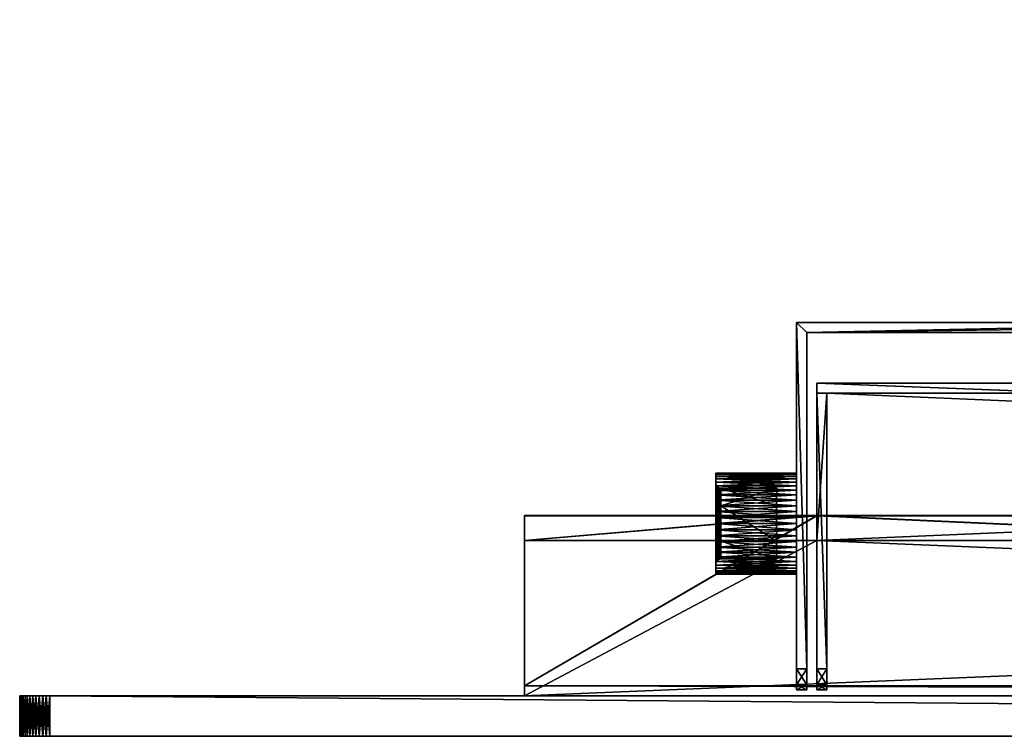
# Model space of a CAD drawing. Extents: x 0 to 500, y 0 to 90.
# Tile 1 of 8: x 0 to 98, y 0 to 71. Entities that reach past the tile are written whole.
import ezdxf

# ---------------------------------------------------------------- set-up
doc = ezdxf.new("R2010")
doc.units = 0
doc.layers.add('LAYER1', color=7, linetype='CONTINUOUS')

msp = doc.modelspace()

# ---------------------------------------------------------------- meshes
at = {"layer": 'LAYER1', "color": 7}
mesh = msp.add_polyface(dxfattribs=at)
corners = [(149.933, 41, -327.498), (157.433, 71, -327.498), (156.402, 71, -327.498), (149.152, 42, -327.498), (125.714, 42, -327.498), (118.464, 71, -327.498), (117.433, 71, -327.498), (124.933, 41, -327.498), (76.933, 41, -327.498), (76.933, 6.672, -327.498), (77.933, 6.672, -327.498), (77.933, 40, -327.498), (422.067, 40, -327.498), (422.067, 6.672, -327.498), (423.067, 6.672, -327.498), (423.067, 41, -327.498), (375.067, 41, -327.498), (382.567, 71, -327.498), (381.536, 71, -327.498), (374.286, 42, -327.498), (350.848, 42, -327.498), (343.598, 71, -327.498), (342.567, 71, -327.498), (350.067, 41, -327.498)]
mesh.append_faces([[corners[k] for k in face] for face in [(1, 3, 0), (1, 2, 3), (3, 4, 0), (0, 4, 7), (11, 7, 8), (10, 8, 9), (10, 11, 8), (5, 6, 4), (4, 6, 7), (7, 11, 0), (0, 11, 12), (23, 12, 16), (20, 16, 19), (20, 23, 16), (20, 22, 23), (20, 21, 22), (13, 14, 12), (12, 14, 15), (16, 12, 15), (16, 17, 19), (19, 17, 18), (23, 0, 12)]])
mesh = msp.add_polyface(dxfattribs=at)
corners = [(124.933, 41, -372.498), (76.933, 41, -372.498), (76.933, 41, -327.498), (124.933, 41, -327.498)]
mesh.append_faces([[corners[k] for k in face] for face in [(0, 1, 3), (3, 1, 2)]])
mesh = msp.add_polyface(dxfattribs=at)
corners = [(375.067, 41, -372.498), (423.067, 41, -372.498), (423.067, 6.672, -372.498), (422.067, 6.672, -372.498), (422.067, 40, -372.498), (77.933, 40, -372.498), (77.933, 6.672, -372.498), (76.933, 6.672, -372.498), (76.933, 41, -372.498), (124.933, 41, -372.498), (149.933, 41, -372.498), (350.067, 41, -372.498)]
mesh.append_faces([[corners[k] for k in face] for face in [(11, 0, 4), (10, 4, 5), (9, 5, 8), (9, 10, 5), (0, 1, 4), (4, 1, 2), (3, 4, 2), (5, 6, 8), (8, 6, 7), (10, 11, 4)]])
mesh = msp.add_polyface(dxfattribs=at)
corners = [(76.933, 6.672, -327.498), (76.933, 41, -327.498), (76.933, 41, -372.498), (76.933, 6.672, -372.498), (76.933, 5.116, -361.296), (76.933, 4.596, -349.998), (76.933, 5.116, -338.7), (76.933, 26.073, -349.998), (76.933, 26.037, -349.395), (76.933, 25.928, -348.802), (76.933, 25.748, -348.225), (76.933, 25.5, -347.674), (76.933, 25.188, -347.158), (76.933, 24.816, -346.683), (76.933, 24.389, -346.256), (76.933, 23.913, -345.883), (76.933, 23.397, -345.571), (76.933, 22.846, -345.323), (76.933, 22.27, -345.143), (76.933, 21.676, -345.035), (76.933, 21.073, -344.998), (76.933, 20.47, -345.035), (76.933, 19.876, -345.143), (76.933, 19.3, -345.323), (76.933, 18.749, -345.571), (76.933, 18.233, -345.883), (76.933, 17.757, -346.256), (76.933, 17.33, -346.683), (76.933, 16.958, -347.158), (76.933, 16.646, -347.674), (76.933, 16.398, -348.225), (76.933, 16.218, -348.802), (76.933, 16.109, -349.395), (76.933, 16.073, -349.998), (76.933, 16.109, -350.601), (76.933, 16.218, -351.195), (76.933, 16.398, -351.771), (76.933, 16.646, -352.322), (76.933, 16.958, -352.838), (76.933, 17.33, -353.314), (76.933, 17.757, -353.741), (76.933, 18.233, -354.113), (76.933, 18.749, -354.425), (76.933, 19.3, -354.673), (76.933, 19.876, -354.853), (76.933, 20.47, -354.962), (76.933, 21.073, -354.998), (76.933, 21.676, -354.962), (76.933, 22.27, -354.853), (76.933, 22.846, -354.673), (76.933, 23.397, -354.425), (76.933, 23.913, -354.113), (76.933, 24.389, -353.741), (76.933, 24.816, -353.314), (76.933, 25.188, -352.838), (76.933, 25.5, -352.322), (76.933, 25.748, -351.771), (76.933, 25.928, -351.195), (76.933, 26.037, -350.601)]
mesh.append_faces([[corners[k] for k in face] for face in [(17, 18, 1), (16, 1, 15), (16, 17, 1), (57, 58, 2), (56, 2, 55), (56, 57, 2), (45, 46, 3), (44, 3, 43), (44, 45, 3), (39, 40, 4), (38, 4, 37), (38, 39, 4), (37, 4, 36), (36, 4, 5), (35, 5, 34), (35, 36, 5), (28, 29, 6), (27, 6, 26), (27, 28, 6), (26, 6, 25), (25, 6, 0), (24, 0, 23), (24, 25, 0), (8, 1, 7), (8, 9, 1), (1, 9, 10), (11, 1, 10), (11, 12, 1), (1, 12, 13), (14, 1, 13), (14, 15, 1), (18, 19, 1), (1, 19, 0), (0, 19, 20), (21, 0, 20), (21, 22, 0), (0, 22, 23), (29, 30, 6), (6, 30, 5), (5, 30, 31), (32, 5, 31), (32, 33, 5), (5, 33, 34), (40, 41, 4), (4, 41, 3), (3, 41, 42), (43, 3, 42), (46, 47, 3), (3, 47, 2), (2, 47, 48), (49, 2, 48), (49, 50, 2), (2, 50, 51), (52, 2, 51), (52, 53, 2), (2, 53, 54), (55, 2, 54), (58, 7, 2), (2, 7, 1)]])
mesh = msp.add_polyface(dxfattribs=at)
corners = [(77.933, 6.672, -327.498), (77.933, 5.116, -338.7), (77.933, 4.596, -349.998), (77.933, 5.116, -361.296), (77.933, 6.672, -372.498), (77.933, 40, -372.498), (77.933, 40, -327.498)]
mesh.append_faces([[corners[k] for k in face] for face in [(0, 1, 6), (6, 1, 2), (5, 2, 3), (4, 5, 3), (5, 6, 2)]])
mesh = msp.add_polyface(dxfattribs=at)
corners = [(77.933, 40, -327.498), (77.933, 40, -372.498), (422.067, 40, -372.498), (422.067, 40, -327.498)]
mesh.append_faces([[corners[k] for k in face] for face in [(0, 1, 3), (3, 1, 2)]])
mesh = msp.add_polyface(dxfattribs=at)
corners = [(421.067, 21.855, -379), (450, 21.855, -379), (450, 5, -386.504), (50, 5, -386.504), (50, 21.855, -379), (78.933, 21.855, -379), (78.933, 35, -373.148), (421.067, 35, -373.148)]
mesh.append_faces([[corners[k] for k in face] for face in [(1, 2, 0), (0, 2, 5), (6, 0, 5), (6, 7, 0), (2, 3, 5), (5, 3, 4)]])
mesh = msp.add_polyface(dxfattribs=at)
corners = [(421.067, 35, -326.849), (78.933, 35, -326.849), (78.933, 21.864, -321), (50, 21.864, -321), (50, 5, -313.492), (450, 5, -313.492), (450, 21.864, -321), (421.067, 21.864, -321)]
mesh.append_faces([[corners[k] for k in face] for face in [(0, 1, 7), (7, 1, 2), (5, 2, 4), (5, 7, 2), (5, 6, 7), (2, 3, 4)]])
mesh = msp.add_polyface(dxfattribs=at)
corners = [(78.933, 35, -373.148), (78.933, 21.855, -379), (78.933, 19.397, -379), (78.933, 34, -372.498), (78.933, 6.672, -372.498), (78.933, 5.116, -361.296), (78.933, 4.596, -349.998), (78.933, 5.116, -338.7), (78.933, 6.672, -327.498), (78.933, 34, -327.498), (78.933, 19.405, -321), (78.933, 21.864, -321), (78.933, 35, -326.849)]
mesh.append_faces([[corners[k] for k in face] for face in [(1, 3, 0), (1, 2, 3), (4, 5, 3), (3, 5, 6), (9, 6, 7), (8, 9, 7), (10, 11, 9), (9, 11, 12), (0, 9, 12), (0, 3, 9), (9, 3, 6)]])
mesh = msp.add_polyface(dxfattribs=at)
corners = [(421.067, 35, -373.148), (78.933, 35, -373.148), (78.933, 35, -326.849), (421.067, 35, -326.849)]
mesh.append_faces([[corners[k] for k in face] for face in [(0, 1, 3), (3, 1, 2)]])
mesh = msp.add_polyface(dxfattribs=at)
corners = [(420.067, 34, -372.498), (79.933, 34, -372.498), (78.933, 34, -372.498), (78.933, 19.397, -379), (50, 19.397, -379), (50, 4, -385.855), (450, 4, -385.855), (450, 19.397, -379), (421.067, 19.397, -379), (421.067, 34, -372.498)]
mesh.append_faces([[corners[k] for k in face] for face in [(9, 0, 8), (8, 0, 1), (3, 1, 2), (3, 8, 1), (3, 6, 8), (3, 5, 6), (3, 4, 5), (6, 7, 8)]])
mesh = msp.add_polyface(dxfattribs=at)
corners = [(421.067, 34, -327.498), (421.067, 19.405, -321), (450, 19.405, -321), (450, 4, -314.141), (50, 4, -314.141), (50, 19.405, -321), (78.933, 19.405, -321), (78.933, 34, -327.498), (79.933, 34, -327.498), (420.067, 34, -327.498)]
mesh.append_faces([[corners[k] for k in face] for face in [(0, 1, 9), (9, 1, 6), (8, 6, 7), (8, 9, 6), (2, 3, 1), (1, 3, 4), (6, 4, 5), (6, 1, 4)]])
mesh = msp.add_polyface(dxfattribs=at)
corners = [(79.933, 34, -372.498), (79.933, 6.672, -372.498), (78.933, 6.672, -372.498), (78.933, 34, -372.498)]
mesh.append_faces([[corners[k] for k in face] for face in [(0, 1, 3), (3, 1, 2)]])
mesh = msp.add_polyface(dxfattribs=at)
corners = [(78.933, 34, -327.498), (78.933, 6.672, -327.498), (79.933, 6.672, -327.498), (79.933, 34, -327.498)]
mesh.append_faces([[corners[k] for k in face] for face in [(1, 2, 0), (0, 2, 3)]])
mesh = msp.add_polyface(dxfattribs=at)
corners = [(420.067, 34, -327.498), (79.933, 34, -327.498), (79.933, 34, -372.498), (420.067, 34, -372.498)]
mesh.append_faces([[corners[k] for k in face] for face in [(1, 2, 0), (0, 2, 3)]])
mesh = msp.add_polyface(dxfattribs=at)
corners = [(79.933, 34, -327.498), (79.933, 6.672, -327.498), (79.933, 5.116, -338.7), (79.933, 4.596, -349.998), (79.933, 5.116, -361.296), (79.933, 6.672, -372.498), (79.933, 34, -372.498)]
mesh.append_faces([[corners[k] for k in face] for face in [(1, 2, 0), (0, 2, 3), (6, 3, 4), (5, 6, 4), (6, 0, 3)]])
mesh = msp.add_polyface(dxfattribs=at)
corners = [(68.933, 16.073, -349.998), (68.933, 16.109, -350.601), (68.933, 16.218, -351.195), (68.933, 16.398, -351.771), (68.933, 16.646, -352.322), (68.933, 16.958, -352.838), (68.933, 17.33, -353.314), (68.933, 17.757, -353.741), (68.933, 18.233, -354.113), (68.933, 18.749, -354.425), (68.933, 19.3, -354.673), (68.933, 19.876, -354.853), (68.933, 20.47, -354.962), (68.933, 21.073, -354.998), (68.933, 21.676, -354.962), (68.933, 22.27, -354.853), (68.933, 22.846, -354.673), (68.933, 23.397, -354.425), (68.933, 23.913, -354.113), (68.933, 24.389, -353.741), (68.933, 24.816, -353.314), (68.933, 25.188, -352.838), (68.933, 25.5, -352.322), (68.933, 25.748, -351.771), (68.933, 25.928, -351.195), (68.933, 26.037, -350.601), (68.933, 26.073, -349.998), (76.933, 26.073, -349.998), (76.933, 26.037, -350.601), (76.933, 25.928, -351.195), (76.933, 25.748, -351.771), (76.933, 25.5, -352.322), (76.933, 25.188, -352.838), (76.933, 24.816, -353.314), (76.933, 24.389, -353.741), (76.933, 23.913, -354.113), (76.933, 23.397, -354.425), (76.933, 22.846, -354.673), (76.933, 22.27, -354.853), (76.933, 21.676, -354.962), (76.933, 21.073, -354.998), (76.933, 20.47, -354.962), (76.933, 19.876, -354.853), (76.933, 19.3, -354.673), (76.933, 18.749, -354.425), (76.933, 18.233, -354.113), (76.933, 17.757, -353.741), (76.933, 17.33, -353.314), (76.933, 16.958, -352.838), (76.933, 16.646, -352.322), (76.933, 16.398, -351.771), (76.933, 16.218, -351.195), (76.933, 16.109, -350.601), (76.933, 16.073, -349.998)]
mesh.append_faces([[corners[k] for k in face] for face in [(53, 0, 52), (52, 0, 1), (51, 1, 2), (50, 2, 3), (49, 3, 4), (48, 4, 5), (47, 5, 6), (46, 6, 7), (45, 7, 8), (44, 8, 9), (43, 9, 10), (42, 10, 11), (41, 11, 12), (40, 12, 13), (39, 13, 14), (38, 14, 15), (37, 15, 16), (36, 16, 17), (35, 17, 18), (34, 18, 19), (33, 19, 20), (32, 20, 21), (31, 21, 22), (30, 22, 23), (29, 23, 24), (28, 24, 25), (27, 25, 26), (27, 28, 25), (28, 29, 24), (29, 30, 23), (30, 31, 22), (31, 32, 21), (32, 33, 20), (33, 34, 19), (34, 35, 18), (35, 36, 17), (36, 37, 16), (37, 38, 15), (38, 39, 14), (39, 40, 13), (40, 41, 12), (41, 42, 11), (42, 43, 10), (43, 44, 9), (44, 45, 8), (45, 46, 7), (46, 47, 6), (47, 48, 5), (48, 49, 4), (49, 50, 3), (50, 51, 2), (51, 52, 1)]])
mesh = msp.add_polyface(dxfattribs=at)
corners = [(76.933, 16.073, -349.998), (76.933, 16.109, -349.395), (76.933, 16.218, -348.802), (76.933, 16.398, -348.225), (76.933, 16.646, -347.674), (76.933, 16.958, -347.158), (76.933, 17.33, -346.683), (76.933, 17.757, -346.256), (76.933, 18.233, -345.883), (76.933, 18.749, -345.571), (76.933, 19.3, -345.323), (76.933, 19.876, -345.143), (76.933, 20.47, -345.035), (76.933, 21.073, -344.998), (76.933, 21.676, -345.035), (76.933, 22.27, -345.143), (76.933, 22.846, -345.323), (76.933, 23.397, -345.571), (76.933, 23.913, -345.883), (76.933, 24.389, -346.256), (76.933, 24.816, -346.683), (76.933, 25.188, -347.158), (76.933, 25.5, -347.674), (76.933, 25.748, -348.225), (76.933, 25.928, -348.802), (76.933, 26.037, -349.395), (76.933, 26.073, -349.998), (68.933, 26.073, -349.998), (68.933, 26.037, -349.395), (68.933, 25.928, -348.802), (68.933, 25.748, -348.225), (68.933, 25.5, -347.674), (68.933, 25.188, -347.158), (68.933, 24.816, -346.683), (68.933, 24.389, -346.256), (68.933, 23.913, -345.883), (68.933, 23.397, -345.571), (68.933, 22.846, -345.323), (68.933, 22.27, -345.143), (68.933, 21.676, -345.035), (68.933, 21.073, -344.998), (68.933, 20.47, -345.035), (68.933, 19.876, -345.143), (68.933, 19.3, -345.323), (68.933, 18.749, -345.571), (68.933, 18.233, -345.883), (68.933, 17.757, -346.256), (68.933, 17.33, -346.683), (68.933, 16.958, -347.158), (68.933, 16.646, -347.674), (68.933, 16.398, -348.225), (68.933, 16.218, -348.802), (68.933, 16.109, -349.395), (68.933, 16.073, -349.998)]
mesh.append_faces([[corners[k] for k in face] for face in [(53, 0, 52), (52, 0, 1), (51, 1, 2), (50, 2, 3), (49, 3, 4), (48, 4, 5), (47, 5, 6), (46, 6, 7), (45, 7, 8), (44, 8, 9), (43, 9, 10), (42, 10, 11), (41, 11, 12), (40, 12, 13), (39, 13, 14), (38, 14, 15), (37, 15, 16), (36, 16, 17), (35, 17, 18), (34, 18, 19), (33, 19, 20), (32, 20, 21), (31, 21, 22), (30, 22, 23), (29, 23, 24), (28, 24, 25), (27, 25, 26), (27, 28, 25), (28, 29, 24), (29, 30, 23), (30, 31, 22), (31, 32, 21), (32, 33, 20), (33, 34, 19), (34, 35, 18), (35, 36, 17), (36, 37, 16), (37, 38, 15), (38, 39, 14), (39, 40, 13), (40, 41, 12), (41, 42, 11), (42, 43, 10), (43, 44, 9), (44, 45, 8), (45, 46, 7), (46, 47, 6), (47, 48, 5), (48, 49, 4), (49, 50, 3), (50, 51, 2), (51, 52, 1)]])
mesh = msp.add_polyface(dxfattribs=at)
corners = [(68.933, 16.073, -349.998), (68.933, 16.109, -349.395), (68.933, 16.218, -348.802), (68.933, 16.398, -348.225), (68.933, 16.646, -347.674), (68.933, 16.958, -347.158), (68.933, 17.33, -346.683), (68.933, 17.757, -346.256), (68.933, 18.233, -345.883), (68.933, 18.749, -345.571), (68.933, 19.3, -345.323), (68.933, 19.876, -345.143), (68.933, 20.47, -345.035), (68.933, 21.073, -344.998), (68.933, 21.676, -345.035), (68.933, 22.27, -345.143), (68.933, 22.846, -345.323), (68.933, 23.397, -345.571), (68.933, 23.913, -345.883), (68.933, 24.389, -346.256), (68.933, 24.816, -346.683), (68.933, 25.188, -347.158), (68.933, 25.5, -347.674), (68.933, 25.748, -348.225), (68.933, 25.928, -348.802), (68.933, 26.037, -349.395), (68.933, 26.073, -349.998), (68.933, 26.037, -350.601), (68.933, 25.928, -351.195), (68.933, 25.748, -351.771), (68.933, 25.5, -352.322), (68.933, 25.188, -352.838), (68.933, 24.816, -353.314), (68.933, 24.389, -353.741), (68.933, 23.913, -354.113), (68.933, 23.397, -354.425), (68.933, 22.846, -354.673), (68.933, 22.27, -354.853), (68.933, 21.676, -354.962), (68.933, 21.073, -354.998), (68.933, 20.47, -354.962), (68.933, 19.876, -354.853), (68.933, 19.3, -354.673), (68.933, 18.749, -354.425), (68.933, 18.233, -354.113), (68.933, 17.757, -353.741), (68.933, 17.33, -353.314), (68.933, 16.958, -352.838), (68.933, 16.646, -352.322), (68.933, 16.398, -351.771), (68.933, 16.218, -351.195), (68.933, 16.109, -350.601), (68.933, 16.996, -349.998), (68.933, 19.034, -353.529), (68.933, 23.112, -353.529), (68.933, 25.15, -349.998), (68.933, 23.112, -346.467), (68.933, 19.034, -346.467)]
mesh.append_faces([[corners[k] for k in face] for face in [(51, 0, 52), (50, 52, 49), (50, 51, 52), (0, 1, 52), (52, 1, 2), (3, 52, 2), (3, 4, 52), (52, 4, 57), (57, 4, 5), (6, 57, 5), (6, 7, 57), (57, 7, 8), (9, 57, 8), (9, 10, 57), (57, 10, 11), (12, 57, 11), (12, 13, 57), (57, 13, 56), (56, 13, 14), (15, 56, 14), (15, 16, 56), (56, 16, 17), (18, 56, 17), (18, 19, 56), (56, 19, 20), (21, 56, 20), (21, 22, 56), (56, 22, 55), (55, 22, 23), (24, 55, 23), (24, 25, 55), (55, 25, 26), (27, 55, 26), (27, 28, 55), (55, 28, 29), (30, 55, 29), (30, 54, 55), (30, 31, 54), (54, 31, 32), (33, 54, 32), (33, 34, 54), (54, 34, 35), (36, 54, 35), (36, 37, 54), (54, 37, 38), (39, 54, 38), (39, 53, 54), (39, 40, 53), (53, 40, 41), (42, 53, 41), (42, 43, 53), (53, 43, 44), (45, 53, 44), (45, 46, 53), (53, 46, 47), (48, 53, 47), (48, 52, 53), (48, 49, 52)]])
mesh = msp.add_polyface(dxfattribs=at)
corners = [(69.433, 24.573, -349.998), (69.402, 24.574, -349.998), (69.371, 24.577, -349.998), (69.341, 24.583, -349.998), (69.311, 24.59, -349.998), (69.282, 24.6, -349.998), (69.254, 24.611, -349.998), (69.227, 24.624, -349.998), (69.201, 24.639, -349.998), (69.175, 24.655, -349.998), (69.151, 24.673, -349.998), (69.106, 24.713, -349.998), (69.066, 24.758, -349.998), (69.031, 24.808, -349.998), (69.001, 24.86, -349.998), (68.976, 24.916, -349.998), (68.957, 24.973, -349.998), (68.944, 25.032, -349.998), (68.936, 25.091, -349.998), (68.933, 25.15, -349.998), (68.933, 23.112, -353.529), (68.936, 23.082, -353.478), (68.944, 23.052, -353.427), (68.957, 23.023, -353.376), (68.976, 22.994, -353.326), (69.001, 22.967, -353.278), (69.031, 22.94, -353.233), (69.066, 22.916, -353.19), (69.106, 22.893, -353.151), (69.151, 22.873, -353.116), (69.175, 22.864, -353.101), (69.201, 22.856, -353.086), (69.227, 22.849, -353.074), (69.254, 22.842, -353.062), (69.282, 22.836, -353.052), (69.311, 22.832, -353.044), (69.341, 22.828, -353.038), (69.371, 22.825, -353.033), (69.402, 22.824, -353.03), (69.433, 22.823, -353.029)]
mesh.append_faces([[corners[k] for k in face] for face in [(39, 0, 38), (38, 0, 1), (2, 38, 1), (2, 37, 38), (2, 36, 37), (2, 3, 36), (36, 3, 4), (35, 4, 34), (35, 36, 4), (4, 5, 34), (34, 5, 6), (33, 6, 32), (33, 34, 6), (6, 7, 32), (32, 7, 31), (31, 7, 8), (9, 31, 8), (9, 30, 31), (9, 10, 30), (30, 10, 29), (29, 10, 11), (28, 11, 12), (27, 12, 13), (26, 13, 14), (25, 14, 15), (24, 15, 16), (23, 16, 17), (22, 17, 18), (21, 18, 19), (20, 21, 19), (21, 22, 18), (22, 23, 17), (23, 24, 16), (24, 25, 15), (25, 26, 14), (26, 27, 13), (27, 28, 12), (28, 29, 11)]])
mesh = msp.add_polyface(dxfattribs=at)
corners = [(69.433, 22.823, -346.967), (69.402, 22.824, -346.966), (69.371, 22.825, -346.963), (69.341, 22.828, -346.959), (69.311, 22.832, -346.952), (69.282, 22.836, -346.944), (69.254, 22.842, -346.934), (69.227, 22.849, -346.923), (69.201, 22.856, -346.91), (69.175, 22.864, -346.896), (69.151, 22.873, -346.88), (69.106, 22.893, -346.845), (69.066, 22.916, -346.806), (69.031, 22.94, -346.764), (69.001, 22.967, -346.718), (68.976, 22.994, -346.67), (68.957, 23.023, -346.621), (68.944, 23.052, -346.57), (68.936, 23.082, -346.518), (68.933, 23.112, -346.467), (68.933, 25.15, -349.998), (68.936, 25.091, -349.998), (68.944, 25.032, -349.998), (68.957, 24.973, -349.998), (68.976, 24.916, -349.998), (69.001, 24.86, -349.998), (69.031, 24.808, -349.998), (69.066, 24.758, -349.998), (69.106, 24.713, -349.998), (69.151, 24.673, -349.998), (69.175, 24.655, -349.998), (69.201, 24.639, -349.998), (69.227, 24.624, -349.998), (69.254, 24.611, -349.998), (69.282, 24.6, -349.998), (69.311, 24.59, -349.998), (69.341, 24.583, -349.998), (69.371, 24.577, -349.998), (69.402, 24.574, -349.998), (69.433, 24.573, -349.998)]
mesh.append_faces([[corners[k] for k in face] for face in [(39, 0, 38), (38, 0, 1), (2, 38, 1), (2, 37, 38), (2, 36, 37), (2, 3, 36), (36, 3, 4), (35, 4, 34), (35, 36, 4), (4, 5, 34), (34, 5, 6), (33, 6, 32), (33, 34, 6), (6, 7, 32), (32, 7, 8), (31, 8, 9), (30, 9, 29), (30, 31, 9), (9, 10, 29), (29, 10, 11), (28, 11, 12), (27, 12, 13), (26, 13, 14), (25, 14, 15), (24, 15, 16), (23, 16, 17), (22, 17, 18), (21, 18, 20), (21, 22, 18), (18, 19, 20), (22, 23, 17), (23, 24, 16), (24, 25, 15), (25, 26, 14), (26, 27, 13), (27, 28, 12), (28, 29, 11), (31, 32, 8)]])
mesh = msp.add_polyface(dxfattribs=at)
corners = [(69.433, 22.823, -353.029), (74.933, 22.823, -353.029), (74.933, 24.573, -349.998), (69.433, 24.573, -349.998)]
mesh.append_faces([[corners[k] for k in face] for face in [(0, 1, 3), (3, 1, 2)]])
mesh = msp.add_polyface(dxfattribs=at)
corners = [(69.433, 24.573, -349.998), (74.933, 24.573, -349.998), (74.933, 22.823, -346.967), (69.433, 22.823, -346.967)]
mesh.append_faces([[corners[k] for k in face] for face in [(0, 1, 3), (3, 1, 2)]])
mesh = msp.add_polyface(dxfattribs=at)
corners = [(74.933, 19.323, -353.029), (74.933, 17.573, -349.998), (74.933, 19.323, -346.967), (74.933, 22.823, -346.967), (74.933, 24.573, -349.998), (74.933, 22.823, -353.029)]
mesh.append_faces([[corners[k] for k in face] for face in [(5, 0, 4), (4, 0, 1), (3, 1, 2), (3, 4, 1)]])
mesh = msp.add_polyface(dxfattribs=at)
corners = [(69.433, 22.823, -353.029), (69.402, 22.824, -353.03), (69.371, 22.825, -353.033), (69.341, 22.828, -353.038), (69.311, 22.832, -353.044), (69.282, 22.836, -353.052), (69.254, 22.842, -353.062), (69.227, 22.849, -353.074), (69.201, 22.856, -353.086), (69.175, 22.864, -353.101), (69.151, 22.873, -353.116), (69.106, 22.893, -353.151), (69.066, 22.916, -353.19), (69.031, 22.94, -353.233), (69.001, 22.967, -353.278), (68.976, 22.994, -353.326), (68.957, 23.023, -353.376), (68.944, 23.052, -353.427), (68.936, 23.082, -353.478), (68.933, 23.112, -353.529), (68.933, 19.034, -353.529), (68.936, 19.064, -353.478), (68.944, 19.094, -353.427), (68.957, 19.123, -353.376), (68.976, 19.152, -353.326), (69.001, 19.179, -353.278), (69.031, 19.206, -353.233), (69.066, 19.23, -353.19), (69.106, 19.253, -353.151), (69.151, 19.273, -353.116), (69.175, 19.282, -353.101), (69.201, 19.29, -353.086), (69.227, 19.297, -353.074), (69.254, 19.304, -353.062), (69.282, 19.31, -353.052), (69.311, 19.314, -353.044), (69.341, 19.318, -353.038), (69.371, 19.321, -353.033), (69.402, 19.322, -353.03), (69.433, 19.323, -353.029)]
mesh.append_faces([[corners[k] for k in face] for face in [(39, 0, 38), (38, 0, 1), (2, 38, 1), (2, 37, 38), (2, 36, 37), (2, 3, 36), (36, 3, 4), (35, 4, 34), (35, 36, 4), (4, 5, 34), (34, 5, 6), (33, 6, 32), (33, 34, 6), (6, 7, 32), (32, 7, 31), (31, 7, 8), (9, 31, 8), (9, 30, 31), (9, 29, 30), (9, 10, 29), (29, 10, 11), (28, 11, 12), (27, 12, 13), (26, 13, 14), (25, 14, 15), (24, 15, 16), (23, 16, 17), (22, 17, 18), (21, 18, 20), (21, 22, 18), (18, 19, 20), (22, 23, 17), (23, 24, 16), (24, 25, 15), (25, 26, 14), (26, 27, 13), (27, 28, 12), (28, 29, 11)]])
mesh = msp.add_polyface(dxfattribs=at)
corners = [(69.433, 19.323, -346.967), (69.402, 19.322, -346.966), (69.371, 19.321, -346.963), (69.341, 19.318, -346.959), (69.311, 19.314, -346.952), (69.282, 19.31, -346.944), (69.254, 19.304, -346.934), (69.227, 19.297, -346.923), (69.201, 19.29, -346.91), (69.175, 19.282, -346.896), (69.151, 19.273, -346.88), (69.106, 19.253, -346.845), (69.066, 19.23, -346.806), (69.031, 19.206, -346.764), (69.001, 19.179, -346.718), (68.976, 19.152, -346.67), (68.957, 19.123, -346.621), (68.944, 19.094, -346.57), (68.936, 19.064, -346.518), (68.933, 19.034, -346.467), (68.933, 23.112, -346.467), (68.936, 23.082, -346.518), (68.944, 23.052, -346.57), (68.957, 23.023, -346.621), (68.976, 22.994, -346.67), (69.001, 22.967, -346.718), (69.031, 22.94, -346.764), (69.066, 22.916, -346.806), (69.106, 22.893, -346.845), (69.151, 22.873, -346.88), (69.175, 22.864, -346.896), (69.201, 22.856, -346.91), (69.227, 22.849, -346.923), (69.254, 22.842, -346.934), (69.282, 22.836, -346.944), (69.311, 22.832, -346.952), (69.341, 22.828, -346.959), (69.371, 22.825, -346.963), (69.402, 22.824, -346.966), (69.433, 22.823, -346.967)]
mesh.append_faces([[corners[k] for k in face] for face in [(39, 0, 38), (38, 0, 1), (2, 38, 1), (2, 37, 38), (2, 36, 37), (2, 3, 36), (36, 3, 4), (35, 4, 34), (35, 36, 4), (4, 5, 34), (34, 5, 6), (33, 6, 32), (33, 34, 6), (6, 7, 32), (32, 7, 31), (31, 7, 8), (9, 31, 8), (9, 30, 31), (9, 29, 30), (9, 10, 29), (29, 10, 11), (28, 11, 12), (27, 12, 13), (26, 13, 14), (25, 14, 15), (24, 15, 16), (23, 16, 17), (22, 17, 18), (21, 18, 20), (21, 22, 18), (18, 19, 20), (22, 23, 17), (23, 24, 16), (24, 25, 15), (25, 26, 14), (26, 27, 13), (27, 28, 12), (28, 29, 11)]])
mesh = msp.add_polyface(dxfattribs=at)
corners = [(69.433, 19.323, -353.029), (74.933, 19.323, -353.029), (74.933, 22.823, -353.029), (69.433, 22.823, -353.029)]
mesh.append_faces([[corners[k] for k in face] for face in [(0, 1, 3), (3, 1, 2)]])
mesh = msp.add_polyface(dxfattribs=at)
corners = [(69.433, 22.823, -346.967), (74.933, 22.823, -346.967), (74.933, 19.323, -346.967), (69.433, 19.323, -346.967)]
mesh.append_faces([[corners[k] for k in face] for face in [(1, 2, 0), (0, 2, 3)]])
mesh = msp.add_polyface(dxfattribs=at)
corners = [(50, 19.405, -321), (50, 4, -314.141), (50, 4, -150), (50, 5, -150), (50, 5, -313.492), (50, 21.864, -321)]
mesh.append_faces([[corners[k] for k in face] for face in [(5, 0, 4), (4, 0, 1), (2, 4, 1), (2, 3, 4)]])
mesh = msp.add_polyface(dxfattribs=at)
corners = [(50, 21.864, -321), (78.933, 21.864, -321), (78.933, 19.405, -321), (50, 19.405, -321)]
mesh.append_faces([[corners[k] for k in face] for face in [(0, 1, 3), (3, 1, 2)]])
mesh = msp.add_polyface(dxfattribs=at)
corners = [(50, 19.397, -379), (78.933, 19.397, -379), (78.933, 21.855, -379), (50, 21.855, -379)]
mesh.append_faces([[corners[k] for k in face] for face in [(1, 2, 0), (0, 2, 3)]])
mesh = msp.add_polyface(dxfattribs=at)
corners = [(50, 21.855, -379), (50, 5, -386.504), (50, 5, -550), (50, 4, -550), (50, 4, -385.855), (50, 19.397, -379)]
mesh.append_faces([[corners[k] for k in face] for face in [(0, 1, 5), (5, 1, 4), (4, 1, 2), (3, 4, 2)]])
mesh = msp.add_polyface(dxfattribs=at)
corners = [(69.433, 17.573, -349.998), (69.402, 17.572, -349.998), (69.371, 17.569, -349.998), (69.341, 17.563, -349.998), (69.311, 17.556, -349.998), (69.282, 17.546, -349.998), (69.254, 17.535, -349.998), (69.227, 17.522, -349.998), (69.201, 17.507, -349.998), (69.175, 17.49, -349.998), (69.151, 17.473, -349.998), (69.106, 17.432, -349.998), (69.066, 17.387, -349.998), (69.031, 17.338, -349.998), (69.001, 17.286, -349.998), (68.976, 17.23, -349.998), (68.957, 17.173, -349.998), (68.944, 17.114, -349.998), (68.936, 17.055, -349.998), (68.933, 16.996, -349.998), (68.933, 19.034, -346.467), (68.936, 19.064, -346.518), (68.944, 19.094, -346.57), (68.957, 19.123, -346.621), (68.976, 19.152, -346.67), (69.001, 19.179, -346.718), (69.031, 19.206, -346.764), (69.066, 19.23, -346.806), (69.106, 19.253, -346.845), (69.151, 19.273, -346.88), (69.175, 19.282, -346.896), (69.201, 19.29, -346.91), (69.227, 19.297, -346.923), (69.254, 19.304, -346.934), (69.282, 19.31, -346.944), (69.311, 19.314, -346.952), (69.341, 19.318, -346.959), (69.371, 19.321, -346.963), (69.402, 19.322, -346.966), (69.433, 19.323, -346.967)]
mesh.append_faces([[corners[k] for k in face] for face in [(39, 0, 38), (38, 0, 1), (2, 38, 1), (2, 37, 38), (2, 36, 37), (2, 3, 36), (36, 3, 4), (35, 4, 34), (35, 36, 4), (4, 5, 34), (34, 5, 6), (33, 6, 32), (33, 34, 6), (6, 7, 32), (32, 7, 31), (31, 7, 8), (9, 31, 8), (9, 30, 31), (9, 29, 30), (9, 10, 29), (29, 10, 11), (28, 11, 12), (27, 12, 13), (26, 13, 14), (25, 14, 15), (24, 15, 16), (23, 16, 17), (22, 17, 18), (21, 18, 20), (21, 22, 18), (18, 19, 20), (22, 23, 17), (23, 24, 16), (24, 25, 15), (25, 26, 14), (26, 27, 13), (27, 28, 12), (28, 29, 11)]])
mesh = msp.add_polyface(dxfattribs=at)
corners = [(68.933, 16.996, -349.998), (68.936, 17.055, -349.998), (68.944, 17.114, -349.998), (68.957, 17.173, -349.998), (68.976, 17.23, -349.998), (69.001, 17.286, -349.998), (69.031, 17.338, -349.998), (69.066, 17.387, -349.998), (69.106, 17.432, -349.998), (69.151, 17.473, -349.998), (69.175, 17.49, -349.998), (69.201, 17.507, -349.998), (69.227, 17.522, -349.998), (69.254, 17.535, -349.998), (69.282, 17.546, -349.998), (69.311, 17.556, -349.998), (69.341, 17.563, -349.998), (69.371, 17.569, -349.998), (69.402, 17.572, -349.998), (69.433, 17.573, -349.998), (69.433, 19.323, -353.029), (69.402, 19.322, -353.03), (69.371, 19.321, -353.033), (69.341, 19.318, -353.038), (69.311, 19.314, -353.044), (69.282, 19.31, -353.052), (69.254, 19.304, -353.062), (69.227, 19.297, -353.074), (69.201, 19.29, -353.086), (69.175, 19.282, -353.101), (69.151, 19.273, -353.116), (69.106, 19.253, -353.151), (69.066, 19.23, -353.19), (69.031, 19.206, -353.233), (69.001, 19.179, -353.278), (68.976, 19.152, -353.326), (68.957, 19.123, -353.376), (68.944, 19.094, -353.427), (68.936, 19.064, -353.478), (68.933, 19.034, -353.529)]
mesh.append_faces([[corners[k] for k in face] for face in [(39, 0, 38), (38, 0, 1), (2, 38, 1), (2, 37, 38), (2, 3, 37), (37, 3, 36), (36, 3, 4), (35, 4, 5), (34, 5, 6), (33, 6, 7), (32, 7, 8), (31, 8, 9), (30, 9, 29), (30, 31, 9), (9, 10, 29), (29, 10, 11), (28, 11, 27), (28, 29, 11), (11, 12, 27), (27, 12, 26), (26, 12, 13), (14, 26, 13), (14, 25, 26), (14, 24, 25), (14, 15, 24), (24, 15, 16), (23, 16, 22), (23, 24, 16), (16, 17, 22), (22, 17, 18), (21, 18, 20), (21, 22, 18), (18, 19, 20), (31, 32, 8), (32, 33, 7), (33, 34, 6), (34, 35, 5), (35, 36, 4)]])
mesh = msp.add_polyface(dxfattribs=at)
corners = [(69.433, 19.323, -346.967), (74.933, 19.323, -346.967), (74.933, 17.573, -349.998), (69.433, 17.573, -349.998)]
mesh.append_faces([[corners[k] for k in face] for face in [(1, 2, 0), (0, 2, 3)]])
mesh = msp.add_polyface(dxfattribs=at)
corners = [(69.433, 17.573, -349.998), (74.933, 17.573, -349.998), (74.933, 19.323, -353.029), (69.433, 19.323, -353.029)]
mesh.append_faces([[corners[k] for k in face] for face in [(0, 1, 3), (3, 1, 2)]])
mesh = msp.add_polyface(dxfattribs=at)
corners = [(77.933, 6.672, -327.498), (76.933, 6.672, -327.498), (76.933, 5.116, -338.7), (76.933, 4.596, -349.998), (76.933, 5.116, -361.296), (76.933, 6.672, -372.498), (77.933, 6.672, -372.498), (77.933, 5.116, -361.296), (77.933, 4.596, -349.998), (77.933, 5.116, -338.7)]
mesh.append_faces([[corners[k] for k in face] for face in [(0, 1, 9), (9, 1, 2), (3, 9, 2), (3, 8, 9), (3, 4, 8), (8, 4, 7), (7, 4, 6), (6, 4, 5)]])
mesh = msp.add_polyface(dxfattribs=at)
corners = [(78.933, 6.672, -372.498), (79.933, 6.672, -372.498), (79.933, 5.116, -361.296), (79.933, 4.596, -349.998), (79.933, 5.116, -338.7), (79.933, 6.672, -327.498), (78.933, 6.672, -327.498), (78.933, 5.116, -338.7), (78.933, 4.596, -349.998), (78.933, 5.116, -361.296)]
mesh.append_faces([[corners[k] for k in face] for face in [(0, 1, 9), (9, 1, 2), (3, 9, 2), (3, 8, 9), (3, 4, 8), (8, 4, 7), (7, 4, 6), (6, 4, 5)]])
mesh = msp.add_polyface(dxfattribs=at)
corners = [(450, 5, -550), (50, 5, -550), (50, 5, -386.504), (450, 5, -386.504)]
mesh.append_faces([[corners[k] for k in face] for face in [(0, 1, 3), (3, 1, 2)]])
mesh = msp.add_polyface(dxfattribs=at)
corners = [(450, 4, -550), (50, 4, -550), (50, 5, -550), (450, 5, -550)]
mesh.append_faces([[corners[k] for k in face] for face in [(1, 2, 0), (0, 2, 3)]])
mesh = msp.add_polyface(dxfattribs=at)
corners = [(450, 5, -150), (50, 5, -150), (50, 4, -150), (450, 4, -150)]
mesh.append_faces([[corners[k] for k in face] for face in [(0, 1, 3), (3, 1, 2)]])
mesh = msp.add_polyface(dxfattribs=at)
corners = [(450, 5, -313.492), (50, 5, -313.492), (50, 5, -150), (450, 5, -150)]
mesh.append_faces([[corners[k] for k in face] for face in [(0, 1, 3), (3, 1, 2)]])
mesh = msp.add_polyface(dxfattribs=at)
corners = [(3, 0), (3, 4), (2.638, 4, -0.022), (2.282, 4, -0.087), (1.936, 4, -0.195), (1.606, 4, -0.344), (1.296, 4, -0.531), (1.011, 4, -0.754), (0.754, 4, -1.011), (0.531, 4, -1.296), (0.344, 4, -1.606), (0.195, 4, -1.936), (0.087, 4, -2.282), (0.022, 4, -2.638), (0, 4, -3), (0, 0, -3), (0.022, 0, -2.638), (0.087, 0, -2.282), (0.195, 0, -1.936), (0.344, 0, -1.606), (0.531, 0, -1.296), (0.754, 0, -1.011), (1.011, 0, -0.754), (1.296, 0, -0.531), (1.606, 0, -0.344), (1.936, 0, -0.195), (2.282, 0, -0.087), (2.638, 0, -0.022)]
mesh.append_faces([[corners[k] for k in face] for face in [(0, 1, 27), (27, 1, 2), (26, 2, 3), (25, 3, 4), (24, 4, 5), (23, 5, 6), (22, 6, 7), (21, 7, 8), (20, 8, 9), (19, 9, 10), (18, 10, 11), (17, 11, 12), (16, 12, 13), (15, 13, 14), (15, 16, 13), (16, 17, 12), (17, 18, 11), (18, 19, 10), (19, 20, 9), (20, 21, 8), (21, 22, 7), (22, 23, 6), (23, 24, 5), (24, 25, 4), (25, 26, 3), (26, 27, 2)]])
mesh = msp.add_polyface(dxfattribs=at)
corners = [(0, 0, -697), (0, 0, -3), (0, 4, -3), (0, 4, -697)]
mesh.append_faces([[corners[k] for k in face] for face in [(0, 1, 3), (3, 1, 2)]])
mesh = msp.add_polyface(dxfattribs=at)
corners = [(0, 0, -697), (0, 4, -697), (0.022, 4, -697.362), (0.087, 4, -697.718), (0.195, 4, -698.064), (0.344, 4, -698.394), (0.531, 4, -698.704), (0.754, 4, -698.989), (1.011, 4, -699.246), (1.296, 4, -699.469), (1.606, 4, -699.656), (1.936, 4, -699.805), (2.282, 4, -699.913), (2.638, 4, -699.978), (3, 4, -700), (3, 0, -700), (2.638, 0, -699.978), (2.282, 0, -699.913), (1.936, 0, -699.805), (1.606, 0, -699.656), (1.296, 0, -699.469), (1.011, 0, -699.246), (0.754, 0, -698.989), (0.531, 0, -698.704), (0.344, 0, -698.394), (0.195, 0, -698.064), (0.087, 0, -697.718), (0.022, 0, -697.362)]
mesh.append_faces([[corners[k] for k in face] for face in [(0, 1, 27), (27, 1, 2), (26, 2, 3), (25, 3, 4), (24, 4, 5), (23, 5, 6), (22, 6, 7), (21, 7, 8), (20, 8, 9), (19, 9, 10), (18, 10, 11), (17, 11, 12), (16, 12, 13), (15, 13, 14), (15, 16, 13), (16, 17, 12), (17, 18, 11), (18, 19, 10), (19, 20, 9), (20, 21, 8), (21, 22, 7), (22, 23, 6), (23, 24, 5), (24, 25, 4), (25, 26, 3), (26, 27, 2)]])
mesh = msp.add_polyface(dxfattribs=at)
corners = [(497, 4, -700), (3, 4, -700), (2.638, 4, -699.978), (2.282, 4, -699.913), (1.936, 4, -699.805), (1.606, 4, -699.656), (1.296, 4, -699.469), (1.011, 4, -699.246), (0.754, 4, -698.989), (0.531, 4, -698.704), (0.344, 4, -698.394), (0.195, 4, -698.064), (0.087, 4, -697.718), (0.022, 4, -697.362), (0, 4, -697), (0, 4, -3), (0.022, 4, -2.638), (0.087, 4, -2.282), (0.195, 4, -1.936), (0.344, 4, -1.606), (0.531, 4, -1.296), (0.754, 4, -1.011), (1.011, 4, -0.754), (1.296, 4, -0.531), (1.606, 4, -0.344), (1.936, 4, -0.195), (2.282, 4, -0.087), (2.638, 4, -0.022), (3, 4), (497, 4), (497.362, 4, -0.022), (497.718, 4, -0.087), (498.064, 4, -0.195), (498.394, 4, -0.344), (498.704, 4, -0.531), (498.989, 4, -0.754), (499.246, 4, -1.011), (499.469, 4, -1.296), (499.656, 4, -1.606), (499.805, 4, -1.936), (499.913, 4, -2.282), (499.978, 4, -2.638), (500, 4, -3), (500, 4, -697), (499.978, 4, -697.362), (499.913, 4, -697.718), (499.805, 4, -698.064), (499.656, 4, -698.394), (499.469, 4, -698.704), (499.246, 4, -698.989), (498.989, 4, -699.246), (498.704, 4, -699.469), (498.394, 4, -699.656), (498.064, 4, -699.805), (497.718, 4, -699.913), (497.362, 4, -699.978)]
mesh.append_faces([[corners[k] for k in face] for face in [(0, 1, 55), (55, 1, 2), (54, 2, 3), (53, 3, 4), (52, 4, 5), (51, 5, 6), (50, 6, 7), (49, 7, 8), (48, 8, 9), (47, 9, 10), (46, 10, 11), (45, 11, 12), (44, 12, 13), (43, 13, 14), (42, 14, 15), (41, 15, 16), (40, 16, 17), (39, 17, 18), (38, 18, 19), (37, 19, 20), (36, 20, 21), (35, 21, 22), (34, 22, 23), (33, 23, 24), (32, 24, 25), (31, 25, 26), (30, 26, 27), (29, 27, 28), (29, 30, 27), (30, 31, 26), (31, 32, 25), (32, 33, 24), (33, 34, 23), (34, 35, 22), (35, 36, 21), (36, 37, 20), (37, 38, 19), (38, 39, 18), (39, 40, 17), (40, 41, 16), (41, 42, 15), (42, 43, 14), (43, 44, 13), (44, 45, 12), (45, 46, 11), (46, 47, 10), (47, 48, 9), (48, 49, 8), (49, 50, 7), (50, 51, 6), (51, 52, 5), (52, 53, 4), (53, 54, 3), (54, 55, 2)]])
mesh = msp.add_polyface(dxfattribs=at)
corners = [(3, 0), (497, 0), (497, 4), (3, 4)]
mesh.append_faces([[corners[k] for k in face] for face in [(0, 1, 3), (3, 1, 2)]])
mesh = msp.add_polyface(dxfattribs=at)
corners = [(497, 0, -700), (3, 0, -700), (3, 4, -700), (497, 4, -700)]
mesh.append_faces([[corners[k] for k in face] for face in [(1, 2, 0), (0, 2, 3)]])
mesh = msp.add_polyface(dxfattribs=at)
corners = [(450, 4, -385.855), (50, 4, -385.855), (50, 4, -550), (450, 4, -550)]
mesh.append_faces([[corners[k] for k in face] for face in [(1, 2, 0), (0, 2, 3)]])
mesh = msp.add_polyface(dxfattribs=at)
corners = [(450, 4, -150), (50, 4, -150), (50, 4, -314.141), (450, 4, -314.141)]
mesh.append_faces([[corners[k] for k in face] for face in [(1, 2, 0), (0, 2, 3)]])
mesh = msp.add_polyface(dxfattribs=at)
corners = [(500, 0, -697), (500, 0, -3), (499.978, 0, -2.638), (499.913, 0, -2.282), (499.805, 0, -1.936), (499.656, 0, -1.606), (499.469, 0, -1.296), (499.246, 0, -1.011), (498.989, 0, -0.754), (498.704, 0, -0.531), (498.394, 0, -0.344), (498.064, 0, -0.195), (497.718, 0, -0.087), (497.362, 0, -0.022), (497, 0), (3, 0), (2.638, 0, -0.022), (2.282, 0, -0.087), (1.936, 0, -0.195), (1.606, 0, -0.344), (1.296, 0, -0.531), (1.011, 0, -0.754), (0.754, 0, -1.011), (0.531, 0, -1.296), (0.344, 0, -1.606), (0.195, 0, -1.936), (0.087, 0, -2.282), (0.022, 0, -2.638), (0, 0, -3), (0, 0, -697), (0.022, 0, -697.362), (0.087, 0, -697.718), (0.195, 0, -698.064), (0.344, 0, -698.394), (0.531, 0, -698.704), (0.754, 0, -698.989), (1.011, 0, -699.246), (1.296, 0, -699.469), (1.606, 0, -699.656), (1.936, 0, -699.805), (2.282, 0, -699.913), (2.638, 0, -699.978), (3, 0, -700), (497, 0, -700), (497.362, 0, -699.978), (497.718, 0, -699.913), (498.064, 0, -699.805), (498.394, 0, -699.656), (498.704, 0, -699.469), (498.989, 0, -699.246), (499.246, 0, -698.989), (499.469, 0, -698.704), (499.656, 0, -698.394), (499.805, 0, -698.064), (499.913, 0, -697.718), (499.978, 0, -697.362)]
mesh.append_faces([[corners[k] for k in face] for face in [(14, 15, 13), (13, 15, 16), (12, 16, 17), (11, 17, 18), (10, 18, 19), (9, 19, 20), (8, 20, 21), (7, 21, 22), (6, 22, 23), (5, 23, 24), (4, 24, 25), (3, 25, 26), (2, 26, 27), (1, 27, 28), (0, 28, 29), (55, 29, 30), (54, 30, 31), (53, 31, 32), (52, 32, 33), (51, 33, 34), (50, 34, 35), (49, 35, 36), (48, 36, 37), (47, 37, 38), (46, 38, 39), (45, 39, 40), (44, 40, 41), (43, 41, 42), (43, 44, 41), (1, 2, 27), (2, 3, 26), (3, 4, 25), (4, 5, 24), (5, 6, 23), (6, 7, 22), (7, 8, 21), (8, 9, 20), (9, 10, 19), (10, 11, 18), (11, 12, 17), (12, 13, 16), (44, 45, 40), (45, 46, 39), (46, 47, 38), (47, 48, 37), (48, 49, 36), (49, 50, 35), (50, 51, 34), (51, 52, 33), (52, 53, 32), (53, 54, 31), (54, 55, 30), (55, 0, 29), (1, 28, 0)]])

doc.saveas('drawing.dxf')
